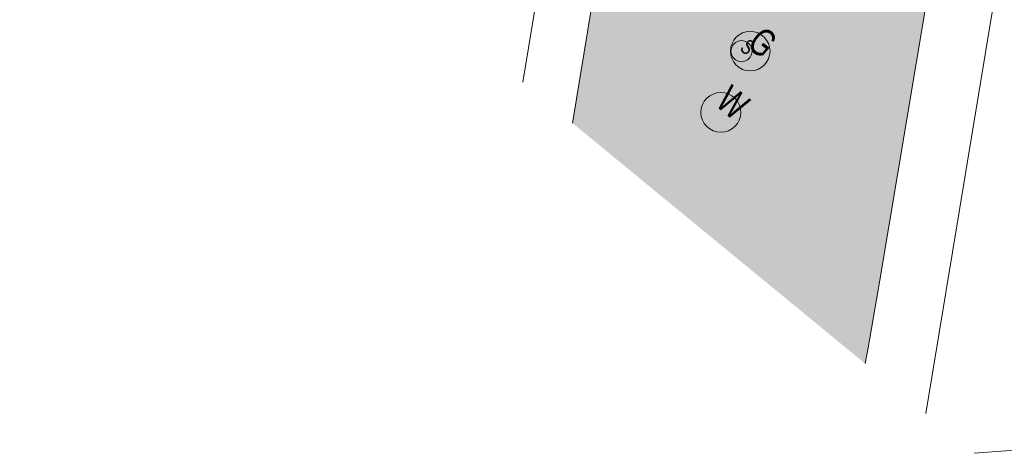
# Model space of a CAD drawing. Header units: metres. Extents: x -740 to 758, y -633 to 854.
# Tile 28 of 256: x -677 to -588, y -64 to -25. Entities that reach past the tile are written whole.
import ezdxf

# ---------------------------------------------------------------- set-up
doc = ezdxf.new("R2010")
doc.units = ezdxf.units.M
doc.header["$MEASUREMENT"] = 0
for name, color, linetype in [('Gas.LOVION', 7, 'Continuous'), ('Grundkarte.LOVION', 7, 'Continuous'), ('Strom.LOVION', 7, 'Continuous'), ('Wasser.LOVION', 7, 'Continuous')]:
    doc.layers.add(name, color=color, linetype=linetype)
doc.styles.add('ERSTELLTER_STIL_1', font='arial.ttf')

msp = doc.modelspace()

# ---------------------------------------------------------------- hatches: boundary and pattern name
at = {"layer": 'Grundkarte.LOVION', "linetype": 'Continuous', "lineweight": 18}
for points in [[(-624.376, -19.411), (-626.847, -34.342), (-623.44, -37.142), (-610.656, -21.587), (-624.194, -19.452)], [(-619.789, -20.165), (-625.706, -27.364), (-626.857, -34.334), (-600.278, -56.178), (-600.006, -54.732), (-598.95, -48.6), (-594.845, -24.081), (-609.648, -21.715)]]:
    msp.add_hatch(color=254, dxfattribs=at).paths.add_polyline_path(points)

# ---------------------------------------------------------------- linework, layer by layer
at = {"layer": 'Gas.LOVION', "color": 5, "linetype": 'Continuous', "lineweight": 18}
msp.add_circle((-610.708, -27.818), 1.792, dxfattribs=at)
at = {"layer": 'Grundkarte.LOVION', "color": 253, "linetype": 'Continuous', "lineweight": 18}
for points in [[(-714.424, 37.636), (-692.933, 73.874), (-621.842, 62.293), (-628.269, 22.828), (-636.172, 24.154), (-675.663, 30.549), (-713.299, 36.711), (-675.663, 30.549), (-636.172, 24.154), (-639.945, 1.677), (-640.903, -3.943), (-646.16, -13.354), (-648.155, -16.829), (-646.16, -13.354), (-640.903, -3.943), (-634.109, -5.112), (-643.077, -21.003), (-634.109, -5.112), (-627.321, -6.221), (-631.346, -30.644), (-627.321, -6.221), (-601.57, -10.531)], [(-587.565, -16.926), (-594.783, -60.694), (-587.565, -16.926)], [(-559.539, -62.037), (-590.38, -64.313), (-559.539, -62.037)]]:
    msp.add_lwpolyline(points, dxfattribs=at)
at = {"layer": 'Grundkarte.LOVION', "color": 8, "linetype": 'Continuous', "lineweight": 18}
for points in [[(-713.299, 36.711), (-675.663, 30.549), (-679.329, 8.792), (-675.663, 30.549), (-636.172, 24.154), (-639.945, 1.677), (-640.903, -3.943), (-646.16, -13.354), (-655.032, -11.177), (-646.16, -13.354), (-648.155, -16.829), (-646.16, -13.354), (-640.903, -3.943), (-634.109, -5.112), (-643.077, -21.003), (-634.109, -5.112), (-627.321, -6.221), (-631.346, -30.644), (-627.321, -6.221), (-601.57, -10.531)], [(-587.565, -16.926), (-594.783, -60.694), (-587.565, -16.926)], [(-626.847, -34.342), (-624.376, -19.411), (-624.194, -19.452), (-610.656, -21.587)], [(-619.789, -20.165), (-609.648, -21.715), (-594.845, -24.081), (-598.95, -48.6), (-600.006, -54.732), (-600.278, -56.178)], [(-559.539, -62.037), (-590.38, -64.313), (-559.539, -62.037)]]:
    msp.add_lwpolyline(points, dxfattribs=at)
at = {"layer": 'Strom.LOVION', "color": 1, "linetype": 'Continuous', "lineweight": 18}
msp.add_circle((-611.501, -27.82), 0.958, dxfattribs=at)
at = {"layer": 'Wasser.LOVION', "color": 94, "linetype": 'Continuous', "lineweight": 18}
msp.add_circle((-613.379, -33.375), 1.808, dxfattribs=at)

# ---------------------------------------------------------------- texts
at = {"layer": 'Gas.LOVION', "color": 5, "linetype": 'Continuous', "lineweight": 18, "insert": (-611.132, -27.393), "char_height": 2.48983, "attachment_point": 7, "rotation": 320.58413, "style": 'ERSTELLTER_STIL_1'}
msp.add_mtext('{\\A1;\\W0.71562x;G}', dxfattribs=at)
at = {"layer": 'Strom.LOVION', "color": 1, "linetype": 'Continuous', "lineweight": 18, "insert": (-611.741, -27.692), "char_height": 1.37441, "attachment_point": 7, "rotation": 320.58407, "style": 'ERSTELLTER_STIL_1'}
msp.add_mtext('{\\A1;\\W0.71558x;S}', dxfattribs=at)
at = {"layer": 'Wasser.LOVION', "color": 94, "linetype": 'Continuous', "lineweight": 18, "insert": (-613.987, -32.692), "char_height": 2.48982, "attachment_point": 7, "rotation": 320.584, "style": 'ERSTELLTER_STIL_1'}
msp.add_mtext('{\\A1;\\W0.71562x;W}', dxfattribs=at)

doc.saveas('drawing.dxf')
